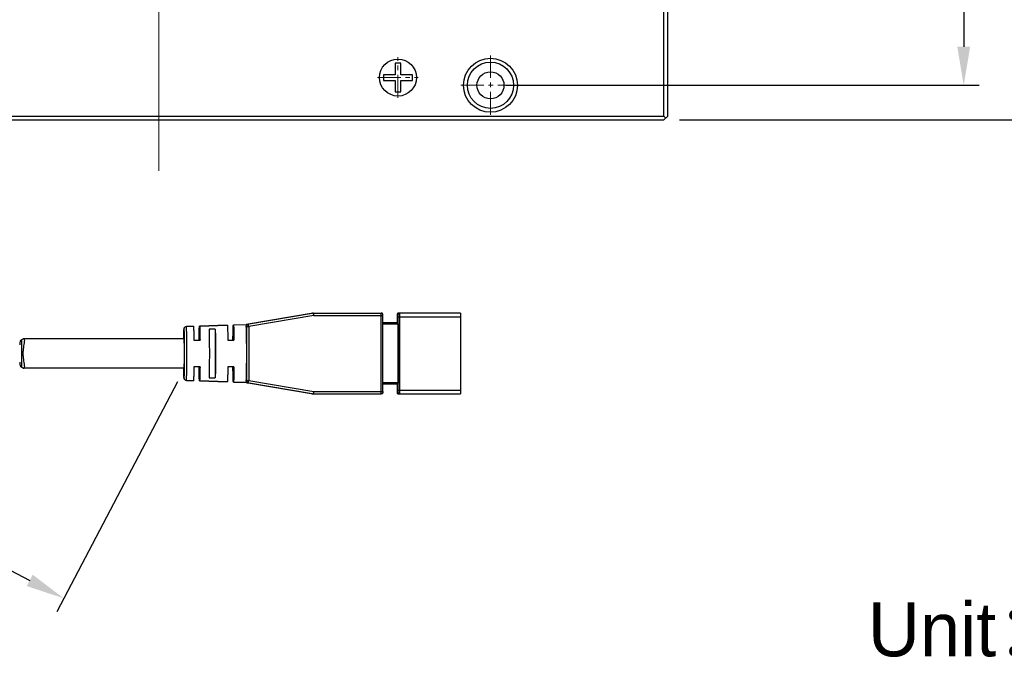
# Model space of a CAD drawing. Header units: inches. Extents: x 104 to 276, y -6115 to -5944.
# Tile 2 of 5: x 153 to 217, y -6115 to -6073. Entities that reach past the tile are written whole.
import ezdxf

# ---------------------------------------------------------------- set-up
doc = ezdxf.new("R2010")
doc.units = ezdxf.units.IN
doc.header["$LTSCALE"] = 3
doc.header["$MEASUREMENT"] = 0
doc.header["$PDSIZE"] = -5
doc.linetypes.add('CENTERX2', pattern=[4, 2.5, -0.5, 0.5, -0.5])
doc.layers.get('Defpoints').update_dxf_attribs({"lineweight": 18})
for name, color, linetype, lineweight in [('中心线', 1, 'CENTERX2', 20), ('标注', 3, 'Continuous', 25), ('粗实线', 7, 'Continuous', 30)]:
    doc.layers.add(name, color=color, linetype=linetype, lineweight=lineweight)
doc.styles.get("Standard").update_dxf_attribs({"font": '兰亭黑 GBK.TTF'})
doc.dimstyles.new('CST Standard', dxfattribs={"dimtxt": 3.5, "dimasz": 2.5, "dimexe": 1, "dimexo": 1, "dimgap": 0.6, "dimtad": 1, "dimtoh": 1, "dimdsep": 46, "dimtxsty": 'Standard', "dimcen": -2.5, "dimdle": 5, "dimadec": 1, "dimazin": 2, "dimtfac": 1, "dimtofl": 0, "dimtmove": 0, "dimatfit": 0, "dimfxl": 1, "dimtolj": 1, "dimarcsym": 0})

# ---------------------------------------------------------------- blocks, each defined once
blk = doc.blocks.new('*X6')
at = {"layer": 'Defpoints', "color": 0}
for p in [(183.467, -6016.038), (183.467, -6077.538), (214.157, -6077.538)]:
    blk.add_point(p, dxfattribs=at)
at = {"layer": '标注', "color": 0, "linetype": 'Continuous', "lineweight": -2, "ltscale": 3}
for p, q in [((184.467, -6016.038), (215.157, -6016.038)), ((184.467, -6077.538), (215.157, -6077.538))]:
    blk.add_line(p, q, dxfattribs=at)
at = {"layer": '标注', "color": 9, "linetype": 'Continuous', "lineweight": -2, "ltscale": 3}
blk.add_line((214.157, -6018.538), (214.157, -6075.038), dxfattribs=at)
at = {"layer": '标注', "color": 9}
for points in [[(214.574, -6018.538), (213.741, -6018.538), (214.157, -6016.038)], [(213.741, -6075.038), (214.574, -6075.038), (214.157, -6077.538)]]:
    blk.add_solid(points, dxfattribs=at)
at = {"layer": '标注', "color": 7, "ltscale": 3, "insert": (211.661, -6046.788), "char_height": 3.5, "attachment_point": 5, "rotation": 90}
blk.add_mtext('\\A1;123', dxfattribs=at)
blk = doc.blocks.new('*X7')
at = {"layer": 'Defpoints', "color": 0}
for p in [(194.717, -6013.788), (194.717, -6079.788), (219.154, -6079.788)]:
    blk.add_point(p, dxfattribs=at)
at = {"layer": '标注', "color": 0, "linetype": 'Continuous', "lineweight": -2, "ltscale": 3}
for p, q in [((195.717, -6013.788), (220.154, -6013.788)), ((195.717, -6079.788), (220.154, -6079.788))]:
    blk.add_line(p, q, dxfattribs=at)
at = {"layer": '标注', "color": 9, "linetype": 'Continuous', "lineweight": -2, "ltscale": 3}
blk.add_line((219.154, -6016.288), (219.154, -6077.288), dxfattribs=at)
at = {"layer": '标注', "color": 9}
for points in [[(219.571, -6016.288), (218.738, -6016.288), (219.154, -6013.788)], [(218.738, -6077.288), (219.571, -6077.288), (219.154, -6079.788)]]:
    blk.add_solid(points, dxfattribs=at)
at = {"layer": '标注', "color": 7, "ltscale": 3, "insert": (216.658, -6046.788), "char_height": 3.5, "attachment_point": 5, "rotation": 90}
blk.add_mtext('\\A1;132', dxfattribs=at)
blk = doc.blocks.new('*X12')
at = {"layer": 'Defpoints', "color": 0}
for p in [(132.892, -6079.788), (163.625, -6095.898), (155.798, -6110.829)]:
    blk.add_point(p, dxfattribs=at)
at = {"layer": '标注', "color": 0, "linetype": 'Continuous', "lineweight": -2, "ltscale": 3}
for p, q in [((132.428, -6080.674), (124.602, -6095.605)), ((163.161, -6096.783), (155.334, -6111.714))]:
    blk.add_line(p, q, dxfattribs=at)
at = {"layer": '标注', "color": 9, "linetype": 'Continuous', "lineweight": -2, "ltscale": 3}
blk.add_line((127.28, -6095.88), (153.584, -6109.668), dxfattribs=at)
at = {"layer": '标注', "color": 9}
for points in [[(127.474, -6095.511), (127.087, -6096.249), (125.066, -6094.719)], [(153.391, -6110.037), (153.778, -6109.299), (155.798, -6110.829)]]:
    blk.add_solid(points, dxfattribs=at)
at = {"layer": '标注', "color": 7, "ltscale": 3, "insert": (141.587, -6100.571), "char_height": 3.5, "attachment_point": 5, "rotation": 332.33739}
blk.add_mtext('\\A1;500', dxfattribs=at)

msp = doc.modelspace()

# ---------------------------------------------------------------- linework, layer by layer
at = {"layer": '中心线', "color": 0, "ltscale": 2}
msp.add_line((161.9674, -6083.0884), (161.9674, -6010.4884), dxfattribs=at)
at = {"layer": '中心线', "color": 0, "ltscale": 0.2}
for p, q in [((183.4674, -6079.4634), (183.4674, -6075.6134)), ((177.4674, -6078.3584), (177.4674, -6075.7184)), ((176.1474, -6077.0384), (178.7874, -6077.0384)), ((181.5424, -6077.5384), (185.3924, -6077.5384))]:
    msp.add_line(p, q, dxfattribs=at)
at = {"layer": '粗实线', "color": 0}
for p, q in [((194.7174, -6079.5384), (194.7174, -6014.0384)), ((194.9674, -6079.5384), (194.9674, -6014.0384)), ((177.6529, -6076.1029), (177.2818, -6076.1029)), ((177.2818, -6076.1029), (177.2818, -6076.8529)), ((177.6529, -6076.8529), (177.6529, -6076.1029)), ((177.2818, -6076.8529), (176.5318, -6076.8529)), ((176.5318, -6076.8529), (176.5318, -6077.224)), ((178.4029, -6076.8529), (177.6529, -6076.8529)), ((178.4029, -6077.224), (178.4029, -6076.8529)), ((176.5318, -6077.224), (177.2818, -6077.224)), ((177.2818, -6077.224), (177.2818, -6077.974)), ((177.6529, -6077.224), (178.4029, -6077.224)), ((177.6529, -6077.974), (177.6529, -6077.224)), ((177.2818, -6077.974), (177.6529, -6077.974)), ((129.2174, -6079.5384), (194.7174, -6079.5384)), ((194.8424, -6079.6634), (194.7174, -6079.5384)), ((194.7174, -6079.7884), (194.9674, -6079.5384)), ((129.2174, -6079.7884), (194.7174, -6079.7884)), ((167.6847, -6093.0457), (171.8967, -6092.3194)), ((171.9723, -6092.3194), (167.7603, -6093.0457)), ((172.0008, -6092.4672), (167.7888, -6093.1936)), ((171.8967, -6092.3194), (171.9723, -6092.3194)), ((171.9222, -6092.3172), (176.3841, -6092.3172)), ((172.0008, -6092.4672), (176.4851, -6092.4672)), ((176.3871, -6097.4172), (176.3871, -6092.4672)), ((176.4851, -6097.4172), (176.4851, -6092.4672)), ((177.4677, -6092.9422), (176.4851, -6092.9422)), ((177.4102, -6092.5672), (177.4102, -6092.9422)), ((177.4788, -6092.4172), (177.4133, -6092.4172)), ((177.4818, -6092.5672), (181.533, -6092.5672)), ((177.4818, -6097.3172), (177.4818, -6092.5672)), ((181.528, -6092.3172), (177.5133, -6092.3172)), ((177.5838, -6097.3172), (177.5838, -6092.5672)), ((181.533, -6092.5672), (181.533, -6097.3172)), ((164.1989, -6093.1734), (163.7441, -6093.1877)), ((163.7441, -6093.1877), (164.1989, -6093.1734)), ((164.5986, -6093.161), (166.3983, -6093.1047)), ((166.3983, -6093.1047), (164.5987, -6093.161)), ((165.6161, -6093.3549), (165.2162, -6093.3692)), ((165.6161, -6093.3549), (165.6161, -6096.5295)), ((166.7982, -6093.0922), (167.6709, -6093.0649)), ((166.7982, -6093.0922), (167.6707, -6093.0649)), ((167.6117, -6093.1936), (167.7888, -6093.1936)), ((167.6358, -6093.1936), (167.6358, -6096.6909)), ((167.6708, -6093.0649), (167.6709, -6093.0649)), ((167.6847, -6093.0457), (167.7603, -6093.0457)), ((167.7888, -6093.1936), (167.7888, -6096.6909)), ((177.4697, -6093.0422), (176.4851, -6093.0422)), ((177.4697, -6093.0422), (177.4697, -6096.8422)), ((153.0568, -6094.0459), (153.0568, -6095.8385)), ((163.5989, -6093.9922), (153.1928, -6093.9922)), ((163.5989, -6093.9922), (153.1928, -6093.9922)), ((164.2299, -6094.0672), (164.6299, -6094.0672)), ((166.4309, -6094.0672), (166.8311, -6094.0672)), ((163.5989, -6095.8922), (153.1928, -6095.8922)), ((163.5989, -6095.8922), (153.1928, -6095.8922)), ((164.6299, -6095.8172), (164.2299, -6095.8172)), ((166.8311, -6095.8172), (166.4309, -6095.8172)), ((164.1989, -6096.711), (163.7441, -6096.6967)), ((163.7441, -6096.6967), (164.1989, -6096.711)), ((164.5986, -6096.7235), (166.3983, -6096.7797)), ((166.3983, -6096.7797), (164.5987, -6096.7235)), ((165.2162, -6096.5152), (165.6161, -6096.5295)), ((167.6117, -6096.6909), (167.7888, -6096.6909)), ((167.7888, -6096.6909), (172.0008, -6097.4172)), ((167.6709, -6096.8195), (166.7982, -6096.7922)), ((166.7982, -6096.7922), (167.6707, -6096.8195)), ((167.6709, -6096.8195), (167.6708, -6096.8195)), ((167.6847, -6096.8387), (167.7603, -6096.8387)), ((171.8967, -6097.565), (167.6847, -6096.8387)), ((167.7603, -6096.8387), (171.9723, -6097.565)), ((172.0008, -6097.4172), (176.4851, -6097.4172)), ((177.4697, -6096.8422), (176.4851, -6096.8422)), ((177.4677, -6096.9422), (176.4851, -6096.9422)), ((177.4102, -6096.9422), (177.4102, -6097.3172)), ((177.4818, -6097.3172), (181.533, -6097.3172)), ((171.8967, -6097.565), (171.9723, -6097.565)), ((171.9222, -6097.5672), (176.3841, -6097.5672)), ((177.4133, -6097.4672), (177.4788, -6097.4672)), ((177.5133, -6097.5672), (181.528, -6097.5672))]:
    msp.add_line(p, q, dxfattribs=at)
for centre, radius in [((177.4674, -6077.0384), 1.2), ((177.4674, -6077.0384), 1.2), ((183.4674, -6077.5384), 1.75), ((183.4674, -6077.5384), 1.5), ((183.4674, -6077.5384), 0.875)]:
    msp.add_circle(centre, radius, dxfattribs=at)
for centre, radius, start, end in [((177.4674, -6077.0384), 0.95, 100.000662, 101.264122), ((177.4674, -6077.0384), 0.95, 78.735878, 79.999338), ((177.4674, -6077.0384), 0.95, 168.735878, 169.999338), ((177.4674, -6077.0384), 0.95, 10.000662, 11.264122), ((177.4674, -6077.0384), 0.95, 190.000662, 191.264122), ((177.4674, -6077.0384), 0.95, 348.735878, 349.999338), ((177.4674, -6077.0384), 0.95, 258.735878, 259.999338), ((177.4674, -6077.0384), 0.95, 280.000662, 281.264122), ((171.9222, -6092.4674), 0.1502, 90.008915, 99.77547), ((171.9978, -6092.4674), 0.1502, 90.008915, 99.77547), ((177.5133, -6092.4172), 0.1, 90.006225, 180.006224), ((177.5788, -6092.4172), 0.1, 90.006225, 180.006224), ((167.7094, -6093.1921), 0.1483, 119.687554, 121.425503), ((167.7094, -6093.1922), 0.1485, 119.532276, 121.367985), ((167.7858, -6093.1935), 0.15, 99.789412, 180.004466), ((199.6783, -6094.5226), 36.1094, 178.95954, 179.14952), ((201.0725, -6095.3387), 37.5038, 180.854149, 181.041437), ((167.7858, -6096.6909), 0.15, 179.995539, 260.210583), ((167.7094, -6096.6922), 0.1484, 237.900264, 240.136436), ((167.7093, -6096.6923), 0.1483, 238.580204, 240.204435), ((171.9222, -6097.417), 0.1502, 260.22453, 269.991085), ((171.9978, -6097.417), 0.1502, 260.22453, 269.991085), ((177.5138, -6097.4667), 0.1008, 196.325971, 221.178661), ((177.5133, -6097.4671), 0.1001, 221.203028, 270.003704), ((177.5128, -6097.4677), 0.0993, 224.043694, 226.255754), ((177.5788, -6097.4672), 0.1, 180.0026, 247.486722)]:
    msp.add_arc(centre, radius, start, end, dxfattribs=at)
for points, knots in [([(171.9723, -6092.3194), (171.9726, -6092.3194), (171.9728, -6092.3208), (171.9736, -6092.3225), (171.9744, -6092.3263), (171.975, -6092.329), (171.9754, -6092.3306)], [0, 0, 0, 0, 4851.8927516, 17900.3066349, 39135.5617884, 68419.3587278, 68419.3587278, 68419.3587278, 68419.3587278]), ([(171.9754, -6092.3306), (171.9794, -6092.3487), (171.9879, -6092.3942), (171.9961, -6092.4398), (172.0008, -6092.4672)], [0, 0, 0, 0, 15408.5044288, 38580.1435339, 38580.1435339, 38580.1435339, 38580.1435339]), ([(171.9999, -6092.3611), (171.9998, -6092.3549), (171.9996, -6092.3462), (171.9992, -6092.3354), (171.999, -6092.329), (171.9987, -6092.3242), (171.9985, -6092.3204), (171.9981, -6092.3187), (171.998, -6092.3172), (171.9978, -6092.3172)], [0, 0, 0, 0, 46833.3929188, 65864.6509702, 81701.500543, 94164.4211452, 103166.219532, 108649.7113215, 110620.8628167, 110620.8628167, 110620.8628167, 110620.8628167]), ([(172.0008, -6092.4672), (172.0008, -6092.4575), (172.0007, -6092.4221), (172.0004, -6092.3868), (171.9999, -6092.3611)], [0, 0, 0, 0, 10621.9121267, 38580.4180151, 38580.4180151, 38580.4180151, 38580.4180151]), ([(176.4851, -6092.4672), (176.4851, -6092.4583), (176.485, -6092.4425), (176.4847, -6092.42), (176.4831, -6092.3973), (176.4724, -6092.3643), (176.4402, -6092.3279), (176.4025, -6092.3172), (176.3841, -6092.3172)], [0, 0, 0, 0, 12827.3123415, 22654.3292801, 32211.8219547, 45424.3715995, 71814.511376, 98297.6037553, 98297.6037553, 98297.6037553, 98297.6037553]), ([(176.3871, -6092.4672), (176.3871, -6092.4575), (176.387, -6092.4383), (176.3869, -6092.4106), (176.3866, -6092.3849), (176.3862, -6092.3625), (176.3859, -6092.3462), (176.3855, -6092.3354), (176.3853, -6092.329), (176.385, -6092.3242), (176.3848, -6092.3204), (176.3844, -6092.3187), (176.3843, -6092.3172), (176.3841, -6092.3172)], [0, 0, 0, 0, 33141.784972, 65145.1526378, 94589.2293872, 120377.2224684, 141540.1915299, 150140.0025411, 157296.3322625, 162928.0621622, 166995.7923208, 169473.6754607, 170364.3998127, 170364.3998127, 170364.3998127, 170364.3998127]), ([(177.411, -6092.4681), (177.4109, -6092.4754), (177.4104, -6092.5085), (177.4102, -6092.5415), (177.4102, -6092.5672)], [0, 0, 0, 0, 8587.0630417, 38598.4454976, 38598.4454976, 38598.4454976, 38598.4454976]), ([(177.4133, -6092.4172), (177.413, -6092.4172), (177.413, -6092.4187), (177.4126, -6092.4204), (177.4124, -6092.4242), (177.4121, -6092.429), (177.4118, -6092.4354), (177.4115, -6092.4462), (177.4111, -6092.4625), (177.4107, -6092.4849), (177.4105, -6092.5106), (177.4103, -6092.5383), (177.4103, -6092.5575), (177.4103, -6092.5672)], [0, 0, 0, 0, 890.3538489, 3367.4631484, 7434.703777, 13066.8962311, 20224.2908739, 28825.2541715, 49992.1315646, 75786.8095009, 105234.9337153, 137238.0497741, 170381.0210828, 170381.0210828, 170381.0210828, 170381.0210828]), ([(177.4119, -6092.4326), (177.4118, -6092.4351), (177.4114, -6092.447), (177.4111, -6092.4588), (177.411, -6092.4681)], [0, 0, 0, 0, 8286.4801239, 38598.0918257, 38598.0918257, 38598.0918257, 38598.0918257]), ([(177.5133, -6092.3172), (177.4961, -6092.3172), (177.4612, -6092.3264), (177.4247, -6092.3625), (177.4127, -6092.4019), (177.4121, -6092.4246), (177.4119, -6092.4326)], [0, 0, 0, 0, 20607.6801857, 41101.3353878, 58880.0597592, 68451.2255131, 68451.2255131, 68451.2255131, 68451.2255131]), ([(177.4677, -6092.9422), (177.4679, -6092.9422), (177.4679, -6092.9432), (177.4682, -6092.9443), (177.4683, -6092.9469), (177.4686, -6092.9517), (177.4689, -6092.9601), (177.4692, -6092.9724), (177.4694, -6092.9874), (177.4697, -6093.0109), (177.4697, -6093.0294), (177.4697, -6093.0422)], [0, 0, 0, 0, 734.7906196, 2778.886099, 6134.5039693, 10780.3218701, 23778.002181, 41236.1011977, 62509.5499363, 86799.034441, 140539.5155883, 140539.5155883, 140539.5155883, 140539.5155883]), ([(177.4818, -6092.5672), (177.4818, -6092.5575), (177.4818, -6092.5383), (177.4816, -6092.5106), (177.4813, -6092.4849), (177.481, -6092.4625), (177.4806, -6092.4462), (177.4802, -6092.4354), (177.48, -6092.429), (177.4797, -6092.4242), (177.4795, -6092.4204), (177.4791, -6092.4187), (177.4791, -6092.4172), (177.4788, -6092.4172)], [0, 0, 0, 0, 33143.3403068, 65146.8399369, 94595.3217201, 120390.2942939, 141557.3679433, 150158.396457, 157315.8486403, 162948.0921036, 167015.3698285, 169492.5019028, 170382.8641562, 170382.8641562, 170382.8641562, 170382.8641562]), ([(177.5838, -6092.5672), (177.5838, -6092.551), (177.5838, -6092.5191), (177.5835, -6092.4728), (177.583, -6092.4301), (177.5824, -6092.3927), (177.5818, -6092.3655), (177.5812, -6092.3474), (177.5808, -6092.3369), (177.5803, -6092.3289), (177.58, -6092.3225), (177.5793, -6092.3196), (177.5792, -6092.3172), (177.5788, -6092.3172)], [0, 0, 0, 0, 33185.8646315, 65159.477593, 94589.4291777, 120384.1534701, 141568.2391058, 150159.706315, 157310.8973618, 162949.8334352, 167018.887334, 169493.6556639, 170382.5188766, 170382.5188766, 170382.5188766, 170382.5188766]), ([(181.528, -6092.3172), (181.5284, -6092.3172), (181.5285, -6092.3196), (181.5292, -6092.3225), (181.5295, -6092.3289), (181.53, -6092.3369), (181.5304, -6092.3474), (181.531, -6092.3655), (181.5316, -6092.3927), (181.5322, -6092.4301), (181.5327, -6092.4728), (181.5329, -6092.5191), (181.533, -6092.551), (181.533, -6092.5672)], [0, 0, 0, 0, 889.151419, 3364.7224903, 7435.0962643, 13075.8614145, 20229.3719966, 28823.6258872, 50014.582685, 75817.6736814, 105257.1710625, 137241.1548737, 170437.7835566, 170437.7835566, 170437.7835566, 170437.7835566]), ([(163.5728, -6093.9903), (163.5746, -6093.8685), (163.5776, -6093.7021), (163.5841, -6093.5032), (163.5878, -6093.426), (163.59, -6093.3935)], [0, 0, 0, 0, 31165.5884662, 42578.8873547, 50915.7806193, 50915.7806193, 50915.7806193, 50915.7806193]), ([(163.5989, -6093.3376), (163.5979, -6093.3376), (163.5965, -6093.3416), (163.5952, -6093.3474), (163.5935, -6093.3588), (163.592, -6093.3739), (163.5903, -6093.3935), (163.588, -6093.4279), (163.5854, -6093.4812), (163.5824, -6093.5569), (163.5796, -6093.6478), (163.5771, -6093.7528), (163.5756, -6093.8274), (163.5749, -6093.8669)], [0, 0, 0, 0, 888.4259867, 3064.783172, 6610.1917683, 11532.1952087, 17825.7094352, 25472.8180866, 44741.6406057, 69143.9742865, 98406.7980267, 132220.806078, 170209.5692377, 170209.5692377, 170209.5692377, 170209.5692377]), ([(163.59, -6093.3935), (163.5909, -6093.3802), (163.5928, -6093.3552), (163.5968, -6093.3222), (163.6051, -6093.2873), (163.6259, -6093.2447), (163.6736, -6093.2013), (163.7203, -6093.1884), (163.7441, -6093.1877)], [0, 0, 0, 0, 13755.5578186, 25727.4618982, 34108.213269, 50562.6844632, 73725.0963838, 98205.6307721, 98205.6307721, 98205.6307721, 98205.6307721]), ([(163.6248, -6093.9866), (163.6241, -6093.9388), (163.6226, -6093.8481), (163.6199, -6093.7201), (163.617, -6093.6087), (163.6142, -6093.527), (163.6118, -6093.4711), (163.6101, -6093.4365), (163.6083, -6093.4071), (163.6065, -6093.3827), (163.6048, -6093.364), (163.603, -6093.3498), (163.6014, -6093.3427), (163.6, -6093.3376), (163.5989, -6093.3376)], [0, 0, 0, 0, 41412.278545, 78517.1050598, 110815.1309893, 137867.034068, 149309.8509893, 159307.8793979, 167831.8047721, 174854.4904862, 180350.3780873, 184306.2232508, 186726.0395098, 187683.3281974, 187683.3281974, 187683.3281974, 187683.3281974]), ([(163.7441, -6096.6967), (163.7451, -6096.6967), (163.7466, -6096.693), (163.7479, -6096.6872), (163.7496, -6096.6763), (163.7512, -6096.6617), (163.7529, -6096.6428), (163.7553, -6096.6095), (163.7581, -6096.558), (163.7611, -6096.4846), (163.764, -6096.3964), (163.7668, -6096.2941), (163.7693, -6096.1789), (163.7716, -6096.0517), (163.7744, -6095.862), (163.7771, -6095.605), (163.7791, -6095.2801), (163.7797, -6094.9422), (163.7791, -6094.6043), (163.7771, -6094.2794), (163.7744, -6094.0224), (163.7716, -6093.8327), (163.7693, -6093.7055), (163.7668, -6093.5903), (163.764, -6093.488), (163.7611, -6093.3998), (163.7581, -6093.3264), (163.7553, -6093.2749), (163.7529, -6093.2416), (163.7512, -6093.2227), (163.7496, -6093.2081), (163.7479, -6093.1972), (163.7466, -6093.1914), (163.7451, -6093.1877), (163.7441, -6093.1877)], [0, 0, 0, 0, 378.7606098, 1288.2397568, 2766.2164356, 4816.76813, 7438.9335078, 10626.8917375, 18666.818308, 28865.2624031, 41122.764066, 55323.5993395, 71330.699208, 88990.1794339, 108132.9194131, 150116.7827274, 195670.0434097, 243043.010764, 290415.9780698, 335969.2388006, 377953.102115, 397095.8420942, 414755.3223201, 430762.4221886, 444963.2574621, 457220.759125, 467419.2032201, 475459.1297906, 478647.0880203, 481269.2533981, 483319.8050925, 484797.7817226, 485707.2609183, 486086.0215281, 486086.0215281, 486086.0215281, 486086.0215281]), ([(164.1989, -6093.1734), (164.1994, -6093.1734), (164.2006, -6093.1749), (164.2021, -6093.1799), (164.2042, -6093.1913), (164.2063, -6093.2103), (164.2085, -6093.2369), (164.2107, -6093.2708), (164.2128, -6093.312), (164.2149, -6093.3602), (164.2178, -6093.438), (164.2211, -6093.5511), (164.2245, -6093.7044), (164.2275, -6093.8791), (164.2292, -6094.0025), (164.2299, -6094.0672)], [0, 0, 0, 0, 338.4462457, 1031.9586187, 3648.3525617, 7941.2741326, 13903.1349731, 21512.5869279, 30738.9721638, 41542.2327914, 53877.761943, 82924.5371051, 117375.986812, 156643.7053039, 200039.4974978, 200039.4974978, 200039.4974978, 200039.4974978]), ([(164.5674, -6094.0672), (164.5681, -6094.0016), (164.5698, -6093.8767), (164.5728, -6093.6997), (164.5762, -6093.5443), (164.5796, -6093.4297), (164.5825, -6093.3507), (164.5846, -6093.3018), (164.5868, -6093.26), (164.589, -6093.2255), (164.5912, -6093.1985), (164.5933, -6093.1792), (164.5954, -6093.1675), (164.597, -6093.1625), (164.5981, -6093.161), (164.5986, -6093.161)], [0, 0, 0, 0, 43348.2208372, 82589.5466675, 117031.8039186, 146083.0131921, 158424.8110057, 169236.5357895, 178473.2359206, 186094.5592715, 192069.5298494, 196376.5564989, 199007.5996864, 199708.1447373, 200051.1021041, 200051.1021041, 200051.1021041, 200051.1021041]), ([(164.5987, -6093.161), (164.5992, -6093.161), (164.6003, -6093.1625), (164.6019, -6093.1675), (164.604, -6093.1791), (164.6061, -6093.1983), (164.6083, -6093.2253), (164.6105, -6093.2597), (164.6127, -6093.3015), (164.6148, -6093.3505), (164.6177, -6093.4294), (164.6211, -6093.5441), (164.6245, -6093.6995), (164.6276, -6093.8766), (164.6292, -6094.0016), (164.6299, -6094.0672)], [0, 0, 0, 0, 337.9383533, 1031.6037181, 3649.5510902, 7945.3423728, 13911.1494113, 21525.3866573, 30757.1166181, 41565.938992, 53906.8758876, 82962.2134879, 117415.8292592, 156674.7978316, 200045.8610936, 200045.8610936, 200045.8610936, 200045.8610936]), ([(165.2162, -6093.3692), (165.2196, -6093.4642), (165.225, -6093.6844), (165.2329, -6094.2087), (165.2362, -6094.9422), (165.2329, -6095.6757), (165.225, -6096.2), (165.2196, -6096.4202), (165.2162, -6096.5152)], [0, 0, 0, 0, 8904.4535891, 20630.9011055, 49119.9389828, 77608.9768601, 89335.4243764, 98239.8779656, 98239.8779656, 98239.8779656, 98239.8779656]), ([(165.6161, -6093.3549), (165.6196, -6093.4505), (165.625, -6093.6723), (165.633, -6094.2014), (165.6364, -6094.9422), (165.633, -6095.683), (165.625, -6096.2121), (165.6196, -6096.4339), (165.6161, -6096.5295)], [0, 0, 0, 0, 8877.5809941, 20599.4222759, 49121.5650013, 77643.7077267, 89365.5490085, 98243.1300026, 98243.1300026, 98243.1300026, 98243.1300026]), ([(166.3983, -6093.1047), (166.3988, -6093.1047), (166.4, -6093.1063), (166.4017, -6093.1116), (166.4038, -6093.124), (166.4061, -6093.1445), (166.4084, -6093.1733), (166.4107, -6093.2099), (166.413, -6093.2544), (166.4152, -6093.3065), (166.4183, -6093.3904), (166.4217, -6093.5123), (166.4253, -6093.6774), (166.4284, -6093.8652), (166.4301, -6093.9977), (166.4309, -6094.0672)], [0, 0, 0, 0, 335.8298217, 1030.2231524, 3655.0173118, 7963.3758241, 13946.4376492, 21581.5851028, 30836.6623285, 41669.7754224, 54034.3280496, 83127.0626224, 117590.1821252, 156811.0875122, 200074.5188807, 200074.5188807, 200074.5188807, 200074.5188807]), ([(166.7654, -6094.0672), (166.7661, -6093.9969), (166.7678, -6093.8628), (166.7709, -6093.6727), (166.7745, -6093.5055), (166.778, -6093.3821), (166.7811, -6093.297), (166.7833, -6093.2442), (166.7856, -6093.1991), (166.788, -6093.1619), (166.7903, -6093.1327), (166.7926, -6093.1119), (166.7948, -6093.0993), (166.7964, -6093.0939), (166.7976, -6093.0922), (166.7982, -6093.0922)], [0, 0, 0, 0, 43218.0314687, 82413.5034841, 116867.540446, 145964.2805687, 158334.7702572, 169175.9763967, 178440.9813349, 186087.6191548, 192083.4333586, 196405.5815867, 199044.7776228, 199746.1373672, 200086.5392341, 200086.5392341, 200086.5392341, 200086.5392341]), ([(166.7982, -6093.0922), (166.7988, -6093.0922), (166.8, -6093.0938), (166.8016, -6093.0992), (166.8038, -6093.1118), (166.8061, -6093.1325), (166.8084, -6093.1617), (166.8108, -6093.1988), (166.8131, -6093.2439), (166.8153, -6093.2967), (166.8184, -6093.3818), (166.8219, -6093.5053), (166.8255, -6093.6725), (166.8286, -6093.8627), (166.8303, -6093.9968), (166.8311, -6094.0672)], [0, 0, 0, 0, 335.397575, 1029.9600536, 3656.2431309, 7967.3183381, 13954.1047242, 21593.7631555, 30853.8755662, 41692.2264292, 54061.8709257, 83162.6703359, 117627.850005, 156840.5829612, 200080.8889701, 200080.8889701, 200080.8889701, 200080.8889701]), ([(167.6709, -6093.0649), (167.6718, -6093.0649), (167.6652, -6093.0701), (167.6617, -6093.0735), (167.6496, -6093.0848), (167.6387, -6093.0983), (167.6272, -6093.1166), (167.6181, -6093.1387), (167.612, -6093.1648), (167.6112, -6093.1837), (167.6117, -6093.1936)], [0, 0, 0, 0, 2419.5281711, 10819.4380917, 23681.7143925, 39804.7160723, 58364.2142039, 79136.5331466, 102259.7499861, 128068.1022342, 128068.1022342, 128068.1022342, 128068.1022342]), ([(167.6117, -6093.1936), (167.6165, -6093.2863), (167.6232, -6093.5159), (167.6303, -6093.9139), (167.6348, -6094.4039), (167.6358, -6094.7573), (167.6358, -6094.9422)], [0, 0, 0, 0, 10901.5684144, 26949.4792514, 46708.7372278, 68410.8195095, 68410.8195095, 68410.8195095, 68410.8195095]), ([(167.7888, -6093.1936), (167.7872, -6093.184), (167.7839, -6093.1651), (167.779, -6093.1377), (167.7744, -6093.1125), (167.7702, -6093.0904), (167.7671, -6093.0743), (167.7649, -6093.0636), (167.7635, -6093.0574), (167.7624, -6093.0526), (167.7616, -6093.0489), (167.7609, -6093.0471), (167.7606, -6093.0457), (167.7603, -6093.0457)], [0, 0, 0, 0, 33018.9304138, 64923.2288176, 94303.8331015, 120065.0387908, 141234.2046131, 149849.4228619, 157029.07945, 162692.1554827, 166798.9562365, 169322.5702487, 170260.9509316, 170260.9509316, 170260.9509316, 170260.9509316]), ([(153.0568, -6094.0459), (153.0339, -6094.06), (152.9918, -6094.0981), (152.9544, -6094.1792), (152.9378, -6094.2766), (152.9357, -6094.3467), (152.9357, -6094.3842)], [0, 0, 0, 0, 14663.605009, 30084.8826738, 47836.6586962, 68330.6071362, 68330.6071362, 68330.6071362, 68330.6071362]), ([(153.1928, -6093.9922), (153.1723, -6093.9922), (153.124, -6094.0073), (153.0811, -6094.031), (153.0568, -6094.0459)], [0, 0, 0, 0, 16092.4300597, 38529.1329235, 38529.1329235, 38529.1329235, 38529.1329235]), ([(153.2585, -6095.7833), (153.2584, -6095.7606), (153.2546, -6095.7104), (153.2382, -6095.5939), (153.2079, -6095.4224), (153.1769, -6095.1924), (153.1642, -6094.9422), (153.1769, -6094.692), (153.2079, -6094.462), (153.2382, -6094.2905), (153.2546, -6094.174), (153.2584, -6094.1238), (153.2585, -6094.1011)], [0, 0, 0, 0, 6339.2185819, 14041.4540935, 32865.3397743, 55001.9078459, 78880.7988471, 102759.6900061, 124896.2577622, 143720.1425753, 151422.3776768, 157761.5958327, 157761.5958327, 157761.5958327, 157761.5958327]), ([(153.2585, -6094.1011), (153.2585, -6094.0852), (153.257, -6094.0572), (153.2467, -6094.0202), (153.2236, -6093.9958), (153.2029, -6093.9922), (153.1928, -6093.9922)], [0, 0, 0, 0, 22750.4904193, 40016.630565, 53870.3425174, 68330.7363606, 68330.7363606, 68330.7363606, 68330.7363606]), ([(163.5989, -6095.8922), (163.5994, -6095.8922), (163.6002, -6095.8902), (163.6009, -6095.8871), (163.6018, -6095.8811), (163.6031, -6095.8691), (163.6047, -6095.8484), (163.6064, -6095.8171), (163.608, -6095.7773), (163.6096, -6095.7296), (163.6111, -6095.6742), (163.6125, -6095.6118), (163.6137, -6095.5429), (163.6153, -6095.4402), (163.6167, -6095.3011), (163.6178, -6095.1252), (163.6181, -6094.9422), (163.6178, -6094.7592), (163.6167, -6094.5833), (163.6153, -6094.4442), (163.6137, -6094.3415), (163.6125, -6094.2726), (163.6111, -6094.2102), (163.6096, -6094.1548), (163.608, -6094.1071), (163.6064, -6094.0673), (163.6047, -6094.036), (163.6031, -6094.0153), (163.6018, -6094.0033), (163.6009, -6093.9973), (163.6002, -6093.9942), (163.5994, -6093.9922), (163.5989, -6093.9922)], [0, 0, 0, 0, 355.4956308, 1209.1110795, 2596.3046406, 4520.9034769, 9973.9549939, 17520.0379151, 27092.0537352, 38596.65184, 51925.2163978, 66949.0978149, 83523.8638712, 101490.782052, 140895.8327325, 183651.0344855, 228114.1693625, 272577.3042395, 315332.5059925, 354737.556673, 372704.4748538, 389279.2409102, 404303.1223272, 417631.686885, 429136.2849898, 438708.3008099, 446254.3837311, 451707.4352481, 453632.0340844, 455019.2276456, 455872.8430942, 456228.338725, 456228.338725, 456228.338725, 456228.338725]), ([(163.6248, -6095.8978), (163.6296, -6095.5793), (163.6328, -6094.9422), (163.6296, -6094.3051), (163.6248, -6093.9866)], [0, 0, 0, 0, 19284.5296471, 38569.059649, 38569.059649, 38569.059649, 38569.059649]), ([(152.9357, -6095.5002), (152.9357, -6095.5377), (152.9378, -6095.6078), (152.9544, -6095.7052), (152.9918, -6095.7863), (153.0339, -6095.8244), (153.0568, -6095.8385)], [0, 0, 0, 0, 20499.0404765, 38255.2167504, 53680.24935, 68347.296928, 68347.296928, 68347.296928, 68347.296928]), ([(167.6358, -6094.9422), (167.6358, -6095.1271), (167.6348, -6095.4805), (167.6303, -6095.9705), (167.6232, -6096.3685), (167.6165, -6096.5981), (167.6117, -6096.6909)], [0, 0, 0, 0, 21709.1105413, 41474.7675901, 57527.8755728, 68432.9744803, 68432.9744803, 68432.9744803, 68432.9744803]), ([(153.0568, -6095.8385), (153.0811, -6095.8534), (153.124, -6095.8771), (153.1723, -6095.8922), (153.1928, -6095.8922)], [0, 0, 0, 0, 22443.5303217, 38540.846789, 38540.846789, 38540.846789, 38540.846789]), ([(153.1928, -6095.8922), (153.2029, -6095.8922), (153.2236, -6095.8886), (153.2467, -6095.8642), (153.257, -6095.8272), (153.2585, -6095.7992), (153.2585, -6095.7833)], [0, 0, 0, 0, 14464.6778859, 28322.496044, 45593.7544499, 68350.9863529, 68350.9863529, 68350.9863529, 68350.9863529]), ([(163.5907, -6096.5011), (163.5883, -6096.4689), (163.5845, -6096.3918), (163.5777, -6096.1896), (163.5746, -6096.0196), (163.5728, -6095.8946)], [0, 0, 0, 0, 8114.0749533, 19455.4627926, 50938.1486307, 50938.1486307, 50938.1486307, 50938.1486307]), ([(163.5749, -6096.0204), (163.5756, -6096.0596), (163.5771, -6096.1339), (163.5797, -6096.2383), (163.5825, -6096.3287), (163.5854, -6096.404), (163.5881, -6096.457), (163.5904, -6096.4912), (163.592, -6096.5107), (163.5935, -6096.5257), (163.5952, -6096.537), (163.5965, -6096.5429), (163.5979, -6096.5468), (163.5989, -6096.5468)], [0, 0, 0, 0, 38017.0532721, 71850.9132184, 101127.0659958, 125537.9155641, 144811.8615, 152460.6863223, 158755.4446255, 163678.3737561, 167224.5371632, 169401.5835555, 170291.0770459, 170291.0770459, 170291.0770459, 170291.0770459]), ([(163.5989, -6096.5468), (163.6, -6096.5468), (163.6014, -6096.5417), (163.603, -6096.5346), (163.6048, -6096.5204), (163.6065, -6096.5017), (163.6083, -6096.4774), (163.6101, -6096.4479), (163.6118, -6096.4134), (163.6142, -6096.3574), (163.617, -6096.2757), (163.6199, -6096.1643), (163.6226, -6096.0363), (163.6241, -6095.9456), (163.6248, -6095.8978)], [0, 0, 0, 0, 957.7396417, 3378.6959225, 7336.4058732, 12834.8856332, 19860.8833736, 28388.8287377, 38391.5727898, 49839.7872391, 76904.4495709, 109217.7077279, 146340.0330386, 187771.8440723, 187771.8440723, 187771.8440723, 187771.8440723]), ([(164.2299, -6095.8172), (164.2292, -6095.8819), (164.2275, -6096.0053), (164.2245, -6096.18), (164.2211, -6096.3333), (164.2178, -6096.4464), (164.2149, -6096.5242), (164.2128, -6096.5724), (164.2107, -6096.6136), (164.2085, -6096.6475), (164.2063, -6096.6742), (164.2042, -6096.6931), (164.2021, -6096.7045), (164.2006, -6096.7095), (164.1994, -6096.711), (164.1989, -6096.711)], [0, 0, 0, 0, 43417.9685481, 82705.7538435, 117174.809118, 146236.4279214, 158578.2608424, 169387.0422111, 178618.1423647, 186231.4829431, 192196.3904462, 196491.5058093, 199109.2367962, 199803.1035716, 200141.722772, 200141.722772, 200141.722772, 200141.722772]), ([(164.5986, -6096.7235), (164.5981, -6096.7234), (164.597, -6096.7219), (164.5954, -6096.7169), (164.5933, -6096.7052), (164.5912, -6096.6859), (164.589, -6096.6589), (164.5868, -6096.6244), (164.5846, -6096.5826), (164.5825, -6096.5337), (164.5796, -6096.4547), (164.5762, -6096.3401), (164.5728, -6096.1847), (164.5698, -6096.0077), (164.5681, -6095.8828), (164.5674, -6095.8172)], [0, 0, 0, 0, 343.1345625, 1044.0415637, 3676.4441313, 7985.6960906, 13963.7537543, 21589.0148113, 30830.4872649, 41647.7981383, 53995.9725839, 83062.1917346, 117522.2442536, 156783.8448848, 200154.4624306, 200154.4624306, 200154.4624306, 200154.4624306]), ([(164.6299, -6095.8172), (164.6292, -6095.8828), (164.6276, -6096.0078), (164.6245, -6096.1849), (164.6211, -6096.3403), (164.6177, -6096.455), (164.6148, -6096.5339), (164.6127, -6096.5829), (164.6105, -6096.6247), (164.6083, -6096.6591), (164.6061, -6096.6861), (164.604, -6096.7053), (164.6019, -6096.7169), (164.6003, -6096.722), (164.5992, -6096.7235), (164.5987, -6096.7235)], [0, 0, 0, 0, 43393.3631103, 82672.5172391, 117143.8478264, 146214.1246414, 158561.406805, 169375.7866884, 178612.2632744, 186230.4154886, 192199.2899316, 196497.2899563, 199116.5833832, 199810.6054059, 200148.717515, 200148.717515, 200148.717515, 200148.717515]), ([(166.4309, -6095.8172), (166.4301, -6095.8867), (166.4284, -6096.0192), (166.4253, -6096.207), (166.4217, -6096.3721), (166.4183, -6096.494), (166.4152, -6096.5779), (166.413, -6096.63), (166.4107, -6096.6745), (166.4084, -6096.7111), (166.4061, -6096.7399), (166.4038, -6096.7604), (166.4017, -6096.7728), (166.4, -6096.7781), (166.3988, -6096.7797), (166.3983, -6096.7797)], [0, 0, 0, 0, 43286.2868921, 82527.9121873, 117009.2381203, 146117.3420168, 158488.4266808, 169327.2627713, 178587.2293372, 186226.4103427, 192212.6329436, 196523.2675073, 199149.4483122, 199844.2084821, 200180.2157185, 200180.2157185, 200180.2157185, 200180.2157185]), ([(166.7982, -6096.7922), (166.7976, -6096.7922), (166.7964, -6096.7905), (166.7948, -6096.7851), (166.7926, -6096.7725), (166.7903, -6096.7517), (166.788, -6096.7225), (166.7856, -6096.6853), (166.7833, -6096.6402), (166.7811, -6096.5874), (166.778, -6096.5023), (166.7745, -6096.3789), (166.7709, -6096.2117), (166.7678, -6096.0216), (166.7661, -6095.8875), (166.7654, -6095.8172)], [0, 0, 0, 0, 340.583693, 1042.3180698, 3682.9238363, 8007.3807463, 14006.397623, 21657.1199057, 30927.0737599, 41774.0707456, 54151.1681492, 83263.4503383, 117735.8909747, 156952.299309, 200193.4157525, 200193.4157525, 200193.4157525, 200193.4157525]), ([(166.8311, -6095.8172), (166.8303, -6095.8876), (166.8286, -6096.0217), (166.8255, -6096.2119), (166.8219, -6096.3791), (166.8184, -6096.5026), (166.8153, -6096.5877), (166.8131, -6096.6405), (166.8108, -6096.6856), (166.8084, -6096.7227), (166.8061, -6096.7519), (166.8038, -6096.7726), (166.8016, -6096.7852), (166.8, -6096.7906), (166.7988, -6096.7922), (166.7982, -6096.7922)], [0, 0, 0, 0, 43263.2849476, 82496.8564934, 116980.351788, 146096.616063, 158472.8340861, 169316.9447095, 178581.9781666, 186225.6964962, 192215.6644046, 196529.0306209, 199156.7093681, 199851.640954, 200187.2167673, 200187.2167673, 200187.2167673, 200187.2167673]), ([(163.7441, -6096.6967), (163.7217, -6096.696), (163.6773, -6096.6846), (163.6301, -6096.6443), (163.6071, -6096.6028), (163.5977, -6096.5677), (163.5935, -6096.5361), (163.5916, -6096.5131), (163.5907, -6096.5011)], [0, 0, 0, 0, 23934.8864211, 46899.9312117, 64282.3510094, 73639.6299596, 85459.2679654, 98258.4762421, 98258.4762421, 98258.4762421, 98258.4762421]), ([(167.6117, -6096.6909), (167.6112, -6096.7007), (167.612, -6096.7196), (167.6181, -6096.7457), (167.6272, -6096.7678), (167.6387, -6096.7861), (167.6496, -6096.7996), (167.6617, -6096.8109), (167.6652, -6096.8143), (167.6718, -6096.8195), (167.6709, -6096.8195)], [0, 0, 0, 0, 25823.7615488, 48960.0977356, 69744.3928004, 88316.5216345, 104448.5640596, 117317.0948956, 125722.58826, 128144.0820904, 128144.0820904, 128144.0820904, 128144.0820904]), ([(167.7603, -6096.8387), (167.7606, -6096.8387), (167.7609, -6096.8373), (167.7616, -6096.8355), (167.7624, -6096.8318), (167.7635, -6096.827), (167.7649, -6096.8208), (167.7671, -6096.8101), (167.7702, -6096.7941), (167.7744, -6096.7719), (167.779, -6096.7467), (167.7839, -6096.7193), (167.7872, -6096.7004), (167.7888, -6096.6909)], [0, 0, 0, 0, 938.1815264, 3461.5701064, 7569.1561838, 13235.0271843, 20418.5326541, 29037.5248099, 50216.2722916, 75990.0179587, 105390.3298673, 137321.1841691, 170363.3647484, 170363.3647484, 170363.3647484, 170363.3647484]), ([(172.0008, -6097.4172), (171.9979, -6097.4343), (171.9922, -6097.4663), (171.9844, -6097.5093), (171.9781, -6097.5409), (171.9748, -6097.5576), (171.9731, -6097.5632)], [0, 0, 0, 0, 23935.4244873, 44952.7963795, 60429.7673136, 68476.672477, 68476.672477, 68476.672477, 68476.672477]), ([(171.9999, -6097.5233), (172.0001, -6097.5157), (172.0006, -6097.4803), (172.0008, -6097.445), (172.0008, -6097.4172)], [0, 0, 0, 0, 8271.7071684, 38611.9938291, 38611.9938291, 38611.9938291, 38611.9938291]), ([(176.4851, -6097.4172), (176.4851, -6097.4261), (176.485, -6097.4419), (176.4847, -6097.4644), (176.4831, -6097.4871), (176.4724, -6097.5201), (176.4402, -6097.5565), (176.4025, -6097.5672), (176.3841, -6097.5672)], [0, 0, 0, 0, 12837.8279391, 22672.9008876, 32238.228621, 45461.609674, 71873.3836076, 98378.1863448, 98378.1863448, 98378.1863448, 98378.1863448]), ([(176.3841, -6097.5672), (176.3843, -6097.5672), (176.3844, -6097.5657), (176.3848, -6097.564), (176.385, -6097.5602), (176.3853, -6097.5554), (176.3855, -6097.5491), (176.3859, -6097.5382), (176.3862, -6097.5219), (176.3866, -6097.4995), (176.3869, -6097.4739), (176.387, -6097.4461), (176.3871, -6097.4269), (176.3871, -6097.4172)], [0, 0, 0, 0, 891.4698348, 3371.426814, 7442.5614185, 13079.0047377, 20241.3238773, 28848.3324137, 50029.0136092, 75838.5896916, 105307.3093646, 137337.4619268, 170506.9845822, 170506.9845822, 170506.9845822, 170506.9845822]), ([(177.4102, -6097.3172), (177.4102, -6097.3255), (177.4103, -6097.3566), (177.4105, -6097.3877), (177.4109, -6097.4105)], [0, 0, 0, 0, 10321.6784204, 38628.708817, 38628.708817, 38628.708817, 38628.708817]), ([(177.4103, -6097.3172), (177.4103, -6097.3269), (177.4103, -6097.3461), (177.4105, -6097.3738), (177.4107, -6097.3995), (177.4111, -6097.4219), (177.4115, -6097.4382), (177.4118, -6097.4491), (177.4121, -6097.4554), (177.4124, -6097.4602), (177.4126, -6097.464), (177.413, -6097.4657), (177.413, -6097.4672), (177.4133, -6097.4672)], [0, 0, 0, 0, 33169.6327508, 65198.520595, 94670.3637096, 120485.7993044, 141669.6646861, 150277.5163521, 157440.646506, 163077.3579994, 167147.8622752, 169626.9594458, 170518.0280191, 170518.0280191, 170518.0280191, 170518.0280191]), ([(177.4109, -6097.4105), (177.4111, -6097.4257), (177.4116, -6097.4538), (177.4134, -6097.4824), (177.4171, -6097.495)], [0, 0, 0, 0, 20710.7889193, 38629.3544894, 38629.3544894, 38629.3544894, 38629.3544894]), ([(177.4697, -6096.8422), (177.4697, -6096.855), (177.4697, -6096.8735), (177.4694, -6096.897), (177.4692, -6096.912), (177.4689, -6096.9243), (177.4686, -6096.9327), (177.4683, -6096.9375), (177.4682, -6096.9401), (177.4679, -6096.9412), (177.4679, -6096.9422), (177.4677, -6096.9422)], [0, 0, 0, 0, 53774.8577984, 78079.8797736, 99366.9366882, 116836.2032823, 129842.1979348, 134490.9876673, 137848.7520554, 139894.1550996, 140629.4157492, 140629.4157492, 140629.4157492, 140629.4157492]), ([(177.4788, -6097.4672), (177.4791, -6097.4672), (177.4791, -6097.4657), (177.4795, -6097.464), (177.4797, -6097.4602), (177.48, -6097.4554), (177.4802, -6097.4491), (177.4806, -6097.4382), (177.481, -6097.4219), (177.4813, -6097.3995), (177.4816, -6097.3738), (177.4818, -6097.3461), (177.4818, -6097.3269), (177.4818, -6097.3172)], [0, 0, 0, 0, 891.0797872, 3370.2087651, 7440.7655648, 13077.5501528, 20240.7804831, 28848.7564628, 50032.8919906, 75848.6012779, 105320.7356325, 137349.9450105, 170519.9390044, 170519.9390044, 170519.9390044, 170519.9390044]), ([(177.5788, -6097.5672), (177.5792, -6097.5672), (177.5793, -6097.5648), (177.58, -6097.5619), (177.5803, -6097.5555), (177.5808, -6097.5475), (177.5812, -6097.537), (177.5818, -6097.5189), (177.5824, -6097.4917), (177.583, -6097.4543), (177.5835, -6097.4116), (177.5838, -6097.3653), (177.5838, -6097.3334), (177.5838, -6097.3172)], [0, 0, 0, 0, 889.5998684, 3366.4194629, 7438.8460618, 13082.4560613, 20239.5744097, 28838.1627045, 50039.8069127, 75855.9113744, 105310.2561969, 137310.3707293, 170523.7417157, 170523.7417157, 170523.7417157, 170523.7417157]), ([(181.533, -6097.3172), (181.533, -6097.3334), (181.5329, -6097.3653), (181.5327, -6097.4116), (181.5322, -6097.4543), (181.5316, -6097.4917), (181.531, -6097.5189), (181.5304, -6097.537), (181.53, -6097.5475), (181.5295, -6097.5555), (181.5292, -6097.5619), (181.5285, -6097.5648), (181.5284, -6097.5672), (181.528, -6097.5672)], [0, 0, 0, 0, 33224.1177721, 65234.5865193, 94698.4618268, 120522.9195552, 141731.4239211, 150332.7944443, 157492.2286247, 163137.664716, 167211.4090391, 169689.0300533, 170578.9177508, 170578.9177508, 170578.9177508, 170578.9177508]), ([(171.9731, -6097.5632), (171.973, -6097.5637), (171.9727, -6097.5641), (171.9725, -6097.565), (171.9723, -6097.565)], [0, 0, 0, 0, 27878.421075, 38612.385031, 38612.385031, 38612.385031, 38612.385031]), ([(171.9978, -6097.5672), (171.998, -6097.5672), (171.9981, -6097.5657), (171.9985, -6097.564), (171.9987, -6097.5602), (171.999, -6097.5554), (171.9992, -6097.5491), (171.9996, -6097.5382), (171.9998, -6097.5295), (171.9999, -6097.5233)], [0, 0, 0, 0, 1972.8182975, 7460.9469183, 16470.3572104, 28943.8164369, 44794.0576226, 63841.4084733, 110714.4036289, 110714.4036289, 110714.4036289, 110714.4036289])]:
    msp.add_open_spline(points, degree=3, knots=knots, dxfattribs=at)
for points in [[(167.6359, -6093.0633), (167.6509, -6093.0547), (167.6677, -6093.0487), (167.6847, -6093.0457)], [(167.6847, -6093.0457), (167.6678, -6093.0487), (167.6512, -6093.0546), (167.6362, -6093.0631)], [(167.6847, -6096.8387), (167.6675, -6096.8357), (167.6506, -6096.8296), (167.6355, -6096.8209)], [(167.6356, -6096.821), (167.6507, -6096.8296), (167.6676, -6096.8357), (167.6847, -6096.8387)], [(177.4133, -6097.4672), (177.4133, -6097.4802), (177.4159, -6097.4934), (177.4209, -6097.5054)], [(177.4209, -6097.5054), (177.4256, -6097.5169), (177.4327, -6097.5278), (177.4414, -6097.5367)], [(177.4441, -6097.5394), (177.4525, -6097.5474), (177.4624, -6097.5541), (177.473, -6097.5587)], [(177.473, -6097.5587), (177.4856, -6097.5643), (177.4996, -6097.5672), (177.5133, -6097.5672)], [(177.5405, -6097.5596), (177.5525, -6097.5646), (177.5658, -6097.5672), (177.5788, -6097.5672)]]:
    msp.add_open_spline(points, degree=3, dxfattribs=at)

# ---------------------------------------------------------------- texts
at = {"layer": '标注', "color": 0, "ltscale": 3, "insert": (207.9443, -6111.0948), "char_height": 3.5, "width": 55.615857, "attachment_point": 1}
msp.add_mtext('{\\C0;Unit：mm}', dxfattribs=at)

# ---------------------------------------------------------------- dimensions: what is measured, and where the dimension line sits
at = {"layer": '标注', "color": 0, "ltscale": 3}
for base, p1, p2, picture, middle in [((219.1543, -6079.7884), (194.7174, -6013.7884), (194.7174, -6079.7884), '*X7', (219.1543, -6046.7884)), ((214.1574, -6077.5384), (183.4674, -6016.0384), (183.4674, -6077.5384), '*X6', (214.1574, -6046.7884))]:
    dim = msp.add_linear_dim(base=base, p1=p1, p2=p2, angle=270, dimstyle='CST Standard', override={"dimlfac": 2, "dimsah": 1, "dimclrd": 9, "dimclrt": 7, "dimtzin": 0}, dxfattribs=at)
    dim.commit()
    dim.dimension.update_dxf_attribs({"geometry": picture, "text_midpoint": middle, "dimtype": 160})
dim = msp.add_linear_dim(base=(155.7984, -6110.8286), p1=(132.8924, -6079.7884), p2=(163.6248, -6095.8978), angle=332.337387, text='500', dimstyle='CST Standard', override={"dimlfac": 2, "dimsah": 1, "dimclrd": 9, "dimclrt": 7}, dxfattribs=at)
dim.commit()
dim.dimension.update_dxf_attribs({"geometry": '*X12', "text_midpoint": (141.587, -6100.5708)})

doc.saveas('drawing.dxf')
